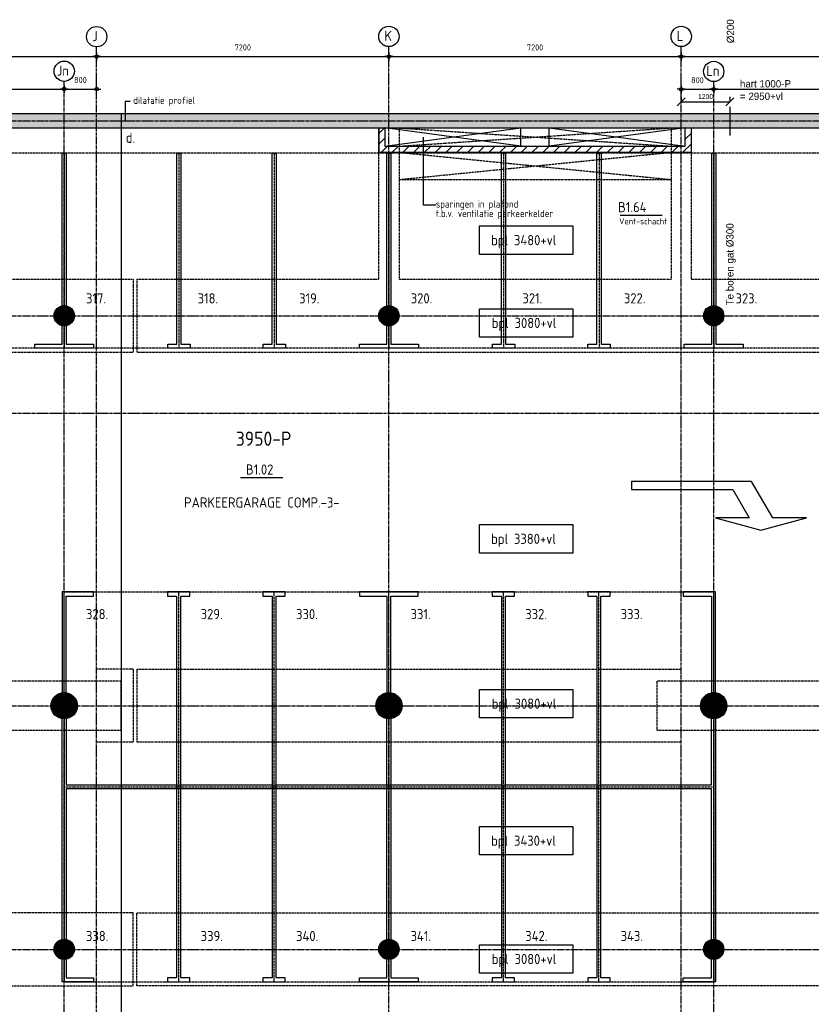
# Model space of a CAD drawing. Extents: x 3380 to 143674, y 4709 to 79406.
# Tile 19 of 24: x 80306 to 99807, y 55164 to 79406. Entities that reach past the tile are written whole.
import ezdxf
from ezdxf.enums import TextEntityAlignment as Align

# ---------------------------------------------------------------- set-up
doc = ezdxf.new("R2010")
doc.units = 0
doc.header["$LTSCALE"] = 100
doc.linetypes.add('CENTER2', pattern=[1.125, 0.75, -0.125, 0.125, -0.125])
doc.linetypes.add('HIDDEN', pattern=[0.375, 0.25, -0.125])
doc.layers.get('0').update_dxf_attribs({"linetype": 'CONTINUOUS'})
doc.layers.get('DEFPOINTS').update_dxf_attribs({"linetype": 'CONTINUOUS'})
for name, color, linetype in [('BOUWKUNDIG', 11, 'CONTINUOUS'), ('PARKEREN', 8, 'HIDDEN'), ('SPARING', 2, 'CONTINUOUS'), ('STRAMIEN', 7, 'CENTER2'), ('TEKST', 11, 'CONTINUOUS')]:
    doc.layers.add(name, color=color, linetype=linetype)
doc.styles.add('BURO', font='ISO.SHX')
doc.styles.add('BURO-012', font='BUROFONT.shx', dxfattribs={"height": 120})
doc.styles.add('BURO-018', font='BUROFONT.shx', dxfattribs={"height": 180})
doc.styles.add('PIETERS', font='ISO.SHX')
doc.styles.get("Standard").update_dxf_attribs({"font": 'ISO.SHX'})
doc.dimstyles.new('1-50', dxfattribs={"dimscale": 50, "dimtxt": 3, "dimasz": 1, "dimexe": 0, "dimexo": 0, "dimgap": 1, "dimtad": 1, "dimdec": 0, "dimtxsty": 'STANDARD', "dimblk1": 'B-TOD', "dimblk2": 'B-TOD', "dimsah": 1, "dimcen": 0, "dimse1": 1, "dimse2": 1, "dimclrd": 256, "dimclre": 256, "dimclrt": 256, "dimazin": 3, "dimtfac": 1, "dimtdec": 0, "dimtmove": 0, "dimatfit": 3, "dimtolj": 1})
doc.dimstyles.new('DIM100', dxfattribs={"dimscale": 100, "dimtxt": 1.8, "dimasz": 0, "dimexe": 0, "dimexo": 2.5, "dimgap": 1.5, "dimtad": 0, "dimdec": 0, "dimzin": 0, "dimtxsty": 'BURO-018', "dimtsz": 1, "dimcen": -3, "dimazin": 3, "dimtfac": 1, "dimtdec": 0, "dimtofl": 0, "dimtmove": 0, "dimatfit": 3, "dimtvp": 1.055556, "dimtolj": 1, "dimtzin": 0})

# ---------------------------------------------------------------- blocks, each defined once
blk = doc.blocks.new('B-TOD')
for p, q in [((-2, 0), (2, 0)), ((0, -2), (0, 2))]:
    blk.add_line(p, q)
blk.add_circle((0, 0), 0.86)
blk = doc.blocks.new('*D2')
at = {"linetype": 'BYBLOCK'}
blk.add_line((51948, -102109), (59048, -102109), dxfattribs=at)
at = {"layer": 'DEFPOINTS', "color": 0, "linetype": 'BYBLOCK'}
for p in [(51898, -101861), (59098, -101861), (59098, -102109)]:
    blk.add_point(p, dxfattribs=at)
at = {"linetype": 'BYBLOCK', "xscale": 50, "yscale": 50, "zscale": 50, "rotation": 180}
blk.add_blockref('B-TOD', (51898, -102109), dxfattribs=at)
at = {"linetype": 'BYBLOCK', "xscale": 50, "yscale": 50, "zscale": 50}
blk.add_blockref('B-TOD', (59098, -102109), dxfattribs=at)
at = {"linetype": 'BYBLOCK'}
blk.add_text('7200', height=150, dxfattribs=at).set_placement((55498, -101959), align=Align.CENTER)
blk = doc.blocks.new('*D47')
at = {"linetype": 'BYBLOCK'}
blk.add_line((37548, -102109), (44648, -102109), dxfattribs=at)
at = {"layer": 'DEFPOINTS', "color": 0, "linetype": 'BYBLOCK'}
for p in [(37498, -101861), (44698, -101861), (44698, -102109)]:
    blk.add_point(p, dxfattribs=at)
at = {"linetype": 'BYBLOCK', "xscale": 50, "yscale": 50, "zscale": 50, "rotation": 180}
blk.add_blockref('B-TOD', (37498, -102109), dxfattribs=at)
at = {"linetype": 'BYBLOCK', "xscale": 50, "yscale": 50, "zscale": 50}
blk.add_blockref('B-TOD', (44698, -102109), dxfattribs=at)
at = {"linetype": 'BYBLOCK'}
blk.add_text('7200', height=150, dxfattribs=at).set_placement((41098, -101959), align=Align.CENTER)
blk = doc.blocks.new('*D48')
at = {"linetype": 'BYBLOCK'}
blk.add_line((38348, -102909), (43848, -102909), dxfattribs=at)
at = {"layer": 'DEFPOINTS', "color": 0, "linetype": 'BYBLOCK'}
for p in [(43898, -102630), (43898, -102909), (38298, -103302)]:
    blk.add_point(p, dxfattribs=at)
at = {"linetype": 'BYBLOCK', "xscale": 50, "yscale": 50, "zscale": 50, "rotation": 180}
blk.add_blockref('B-TOD', (38298, -102909), dxfattribs=at)
at = {"linetype": 'BYBLOCK', "xscale": 50, "yscale": 50, "zscale": 50}
blk.add_blockref('B-TOD', (43898, -102909), dxfattribs=at)
at = {"linetype": 'BYBLOCK'}
blk.add_text('5600', height=150, dxfattribs=at).set_placement((41098, -102759), align=Align.CENTER)
blk = doc.blocks.new('*D51')
at = {"linetype": 'BYBLOCK'}
blk.add_line((44748, -102109), (51848, -102109), dxfattribs=at)
at = {"layer": 'DEFPOINTS', "color": 0, "linetype": 'BYBLOCK'}
for p in [(44698, -101861), (51898, -101861), (51898, -102109)]:
    blk.add_point(p, dxfattribs=at)
at = {"linetype": 'BYBLOCK', "xscale": 50, "yscale": 50, "zscale": 50, "rotation": 180}
blk.add_blockref('B-TOD', (44698, -102109), dxfattribs=at)
at = {"linetype": 'BYBLOCK', "xscale": 50, "yscale": 50, "zscale": 50}
blk.add_blockref('B-TOD', (51898, -102109), dxfattribs=at)
at = {"linetype": 'BYBLOCK'}
blk.add_text('7200', height=150, dxfattribs=at).set_placement((48298, -101959), align=Align.CENTER)
blk = doc.blocks.new('*D52')
at = {"linetype": 'BYBLOCK'}
blk.add_line((43948, -102909), (44648, -102909), dxfattribs=at)
at = {"layer": 'DEFPOINTS', "color": 0, "linetype": 'BYBLOCK'}
for p in [(43898, -102630), (44698, -102909), (44698, -103302)]:
    blk.add_point(p, dxfattribs=at)
at = {"linetype": 'BYBLOCK', "xscale": 50, "yscale": 50, "zscale": 50, "rotation": 180}
blk.add_blockref('B-TOD', (43898, -102909), dxfattribs=at)
at = {"linetype": 'BYBLOCK', "xscale": 50, "yscale": 50, "zscale": 50}
blk.add_blockref('B-TOD', (44698, -102909), dxfattribs=at)
at = {"linetype": 'BYBLOCK'}
blk.add_text('800', height=150, dxfattribs=at).set_placement((44298, -102759), align=Align.CENTER)
blk = doc.blocks.new('*D70')
at = {"linetype": 'BYBLOCK'}
blk.add_line((59148, -102109), (66248, -102109), dxfattribs=at)
at = {"layer": 'DEFPOINTS', "color": 0, "linetype": 'BYBLOCK'}
for p in [(59098, -101861), (66298, -101861), (66298, -102109)]:
    blk.add_point(p, dxfattribs=at)
at = {"linetype": 'BYBLOCK', "xscale": 50, "yscale": 50, "zscale": 50, "rotation": 180}
blk.add_blockref('B-TOD', (59098, -102109), dxfattribs=at)
at = {"linetype": 'BYBLOCK', "xscale": 50, "yscale": 50, "zscale": 50}
blk.add_blockref('B-TOD', (66298, -102109), dxfattribs=at)
at = {"linetype": 'BYBLOCK'}
blk.add_text('7200', height=150, dxfattribs=at).set_placement((62698, -101959), align=Align.CENTER)
blk = doc.blocks.new('*D71')
at = {"linetype": 'BYBLOCK'}
blk.add_line((59948, -102915), (65448, -102915), dxfattribs=at)
at = {"layer": 'DEFPOINTS', "color": 0, "linetype": 'BYBLOCK'}
for p in [(65498, -102636), (65498, -102915), (59898, -103308)]:
    blk.add_point(p, dxfattribs=at)
at = {"linetype": 'BYBLOCK', "xscale": 50, "yscale": 50, "zscale": 50, "rotation": 180}
blk.add_blockref('B-TOD', (59898, -102915), dxfattribs=at)
at = {"linetype": 'BYBLOCK', "xscale": 50, "yscale": 50, "zscale": 50}
blk.add_blockref('B-TOD', (65498, -102915), dxfattribs=at)
at = {"linetype": 'BYBLOCK'}
blk.add_text('5600', height=150, dxfattribs=at).set_placement((62698, -102765), align=Align.CENTER)
blk = doc.blocks.new('*D72')
at = {"linetype": 'BYBLOCK'}
blk.add_line((59148, -102915), (59848, -102915), dxfattribs=at)
at = {"layer": 'DEFPOINTS', "color": 0, "linetype": 'BYBLOCK'}
for p in [(59898, -102915), (59098, -103308), (59898, -103308)]:
    blk.add_point(p, dxfattribs=at)
at = {"linetype": 'BYBLOCK', "xscale": 50, "yscale": 50, "zscale": 50, "rotation": 180}
blk.add_blockref('B-TOD', (59098, -102915), dxfattribs=at)
at = {"linetype": 'BYBLOCK', "xscale": 50, "yscale": 50, "zscale": 50}
blk.add_blockref('B-TOD', (59898, -102915), dxfattribs=at)
at = {"linetype": 'BYBLOCK'}
blk.add_text('800', height=150, dxfattribs=at).set_placement((59498, -102765), align=Align.CENTER)
blk = doc.blocks.new('*D133')
at = {"color": 0, "linetype": 'BYBLOCK'}
for p, q in [((96502, 79286), (96702, 79486)), ((96602, 79510), (96602, 79386)), ((96602, 79386), (97802, 79386)), ((97702, 79286), (97902, 79486)), ((97802, 79510), (97802, 79386))]:
    blk.add_line(p, q, dxfattribs=at)
at = {"layer": 'DEFPOINTS', "color": 0, "linetype": 'BYBLOCK'}
for p in [(97802, 79386), (96602, 79260), (97802, 79260)]:
    blk.add_point(p, dxfattribs=at)
at = {"color": 0, "linetype": 'BYBLOCK', "insert": (97202, 79513), "char_height": 120, "attachment_point": 5, "style": 'BURO-012'}
blk.add_mtext('\\A1;1200', dxfattribs=at)

msp = doc.modelspace()

# ---------------------------------------------------------------- linework, layer by layer
at = {"linetype": 'CONTINUOUS'}
msp.add_line((97802, 77260), (97802, 76554.1), dxfattribs=at)
at = {"layer": 'BOUWKUNDIG', "linetype": 'CONTINUOUS'}
for p, q in [((110577, 77091), (24572, 77091)), ((82802, 77091), (82802, 15246)), ((24922, 76741), (110227, 76741)), ((89152, 76603), (89290, 76741)), ((96702, 76728.3), (96714.7, 76741)), ((96702, 76463.2), (96852, 76613.2)), ((89152, 76337.8), (89302, 76487.8)), ((89220.4, 76141), (89370.4, 76291)), ((89485.5, 76141), (89635.5, 76291)), ((89750.7, 76141), (89900.7, 76291)), ((90015.9, 76141), (90165.9, 76291)), ((90281, 76141), (90431, 76291)), ((90546.2, 76141), (90696.2, 76291)), ((90811.4, 76141), (90961.4, 76291)), ((91076.5, 76141), (91226.5, 76291)), ((91341.7, 76141), (91491.7, 76291)), ((91606.9, 76141), (91756.9, 76291)), ((91872, 76141), (92022, 76291)), ((92137.2, 76141), (92287.2, 76291)), ((92402.3, 76141), (92552.3, 76291)), ((92667.5, 76141), (92817.5, 76291)), ((92932.7, 76141), (93082.7, 76291)), ((93197.8, 76141), (93347.8, 76291)), ((93463, 76141), (93613, 76291)), ((93728.2, 76141), (93878.2, 76291)), ((93993.3, 76141), (94143.3, 76291)), ((94258.5, 76141), (94408.5, 76291)), ((94523.7, 76141), (94673.7, 76291)), ((94788.8, 76141), (94938.8, 76291)), ((95054, 76141), (95204, 76291)), ((95319.2, 76141), (95469.2, 76291)), ((95584.3, 76141), (95734.3, 76291)), ((95849.5, 76141), (95999.5, 76291)), ((96114.7, 76141), (96264.7, 76291)), ((96379.8, 76141), (96529.8, 76291)), ((96645, 76141), (96852, 76348))]:
    msp.add_line(p, q, dxfattribs=at)
at = {"layer": 'BOUWKUNDIG'}
for p, q in [((82604.1, 76916), (82999.9, 76916)), ((92652, 76291), (89302, 76741)), ((89302, 76291), (92652, 76741)), ((92652, 76291), (92652, 76741)), ((93352, 76741), (96702, 76291)), ((96702, 76741), (93352, 76291)), ((93352, 76291), (93352, 76741))]:
    msp.add_line(p, q, dxfattribs=at)
at = {"layer": 'BOUWKUNDIG', "linetype": 'HIDDEN'}
for p, q in [((89152, 73016), (89152, 76741)), ((89652, 76291), (96352, 76741)), ((89652, 76741), (96352, 76291)), ((89652, 76741), (89652, 73016)), ((96352, 76741), (96352, 73016)), ((96852, 73016), (96852, 76741)), ((89652, 76141), (96352, 75471)), ((89652, 75471), (96352, 76141)), ((89652, 75471), (96352, 75471)), ((68052, 73016), (83102, 73016)), ((83102, 73016), (83102, 71216)), ((83192, 73016), (89152, 73016)), ((83192, 73016), (83192, 71216)), ((89652, 73016), (96352, 73016)), ((96852, 73016), (110227, 73016)), ((83102, 71216), (60352, 71216)), ((101502, 71216), (83192, 71216)), ((83102, 63416), (82202, 63416)), ((83102, 63416), (83102, 61616)), ((83192, 63416), (96602, 63416)), ((83192, 63416), (83192, 61616)), ((83102, 61616), (82202, 61616)), ((96602, 61616), (83192, 61616))]:
    msp.add_line(p, q, dxfattribs=at)
at = {"layer": 'BOUWKUNDIG', "linetype": 'CONTINUOUS'}
for points in [[(89152, 76741), (89152, 76141), (96852, 76141), (96852, 76741)], [(89302, 76741), (89302, 76291), (96702, 76291), (96702, 76741)]]:
    msp.add_lwpolyline(points, dxfattribs=at)
for points in [[(81277, 72116, 250, 250, 1), (81527, 72116, 250, 250, 1)], [(89277, 72116, 250, 250, 1), (89527, 72116, 250, 250, 1)], [(97277, 72116, 250, 250, 1), (97527, 72116, 250, 250, 1)], [(81239.5, 62516, 325, 325, 1), (81564.5, 62516, 325, 325, 1)], [(89239.5, 62516, 325, 325, 1), (89564.5, 62516, 325, 325, 1)], [(97239.5, 62516, 325, 325, 1), (97564.5, 62516, 325, 325, 1)], [(81277, 56516, 250, 250, 1), (81527, 56516, 250, 250, 1)], [(89277, 56516, 250, 250, 1), (89527, 56516, 250, 250, 1)], [(97277, 56516, 250, 250, 1), (97527, 56516, 250, 250, 1)]]:
    msp.add_lwpolyline(points, format="xyseb", close=True, dxfattribs=at)
at = {"layer": 'BOUWKUNDIG', "linetype": 'HIDDEN'}
for points in [[(74402, 61916), (82802, 61916), (82802, 63116), (74402, 63116)], [(96002, 61916), (104402, 61916), (104402, 63116), (96002, 63116)]]:
    msp.add_lwpolyline(points, close=True, dxfattribs=at)
for points in [[(24922, 55616), (83102, 55616), (83102, 57416), (24922, 57416)], [(139317, 55616), (83192, 55616), (83192, 57416), (132302, 57416)]]:
    msp.add_lwpolyline(points, dxfattribs=at)
at = {"layer": 'BOUWKUNDIG', "linetype": 'CONTINUOUS'}
for centre, radius in [((81402, 72116), 250), ((89402, 72116), 250), ((97402, 72116), 250), ((81402, 62516), 325), ((89402, 62516), 325), ((97402, 62516), 325), ((81402, 56516), 250), ((89402, 56516), 250), ((97402, 56516), 250)]:
    msp.add_circle(centre, radius, dxfattribs=at)
msp.add_solid([(24572, 77091), (24572, 76741), (110577, 77091), (110577, 76741)], dxfattribs=at)
at = {"layer": 'PARKEREN'}
for p, q in [((103002, 76116), (68277, 76116)), ((81402, 76116), (81402, 72366)), ((84227, 76116), (84227, 71316)), ((86577, 76116), (86577, 71316)), ((89402, 76116), (89402, 72366)), ((92227, 76116), (92227, 71316)), ((94577, 76116), (94577, 71316)), ((97402, 76116), (97402, 72366)), ((81402, 71866), (81402, 71316)), ((89402, 71866), (89402, 71316)), ((97402, 71866), (97402, 71316)), ((103002, 71316), (68277, 71316)), ((81402, 65316), (97402, 65316)), ((81402, 62841), (81402, 65316)), ((89397.8, 62841), (89397.8, 65316)), ((97402, 62841), (97402, 65316)), ((81402, 60516), (97402, 60516)), ((81402, 56266), (81402, 55716)), ((89402, 56266), (89402, 55716)), ((97402, 56266), (97402, 55716)), ((81402, 55716), (97402, 55716))]:
    msp.add_line(p, q, dxfattribs=at)
at = {"layer": 'PARKEREN', "linetype": 'HIDDEN'}
for p, q in [((81402, 71867.7), (81402, 71741)), ((89402, 71867.7), (89402, 71741)), ((97402, 71867.7), (97402, 71741)), ((81402, 62191), (81402, 56766)), ((89402, 62191), (89402, 56766)), ((97402, 62191), (97402, 56766))]:
    msp.add_line(p, q, dxfattribs=at)
at = {"layer": 'PARKEREN', "linetype": 'CONTINUOUS'}
for p, q in [((81352, 56760.9), (81352, 62194.9)), ((81452, 62194.9), (81452, 60566)), ((89347.8, 56760.1), (89347.8, 62194.9)), ((89447.8, 62194.9), (89447.8, 56760.9)), ((97447.8, 62194.9), (97447.8, 56760.9)), ((81452, 60466), (81452, 56760.9))]:
    msp.add_line(p, q, dxfattribs=at)
for points in [[(81352, 72360.9), (81352, 76116), (81452, 76116), (81452, 72360.9)], [(89352, 72360.9), (89352, 76116), (89452, 76116), (89452, 72360.9)], [(97352, 72360.9), (97352, 76116), (97452, 76116), (97452, 72360.9)], [(81452, 71871.1), (81452, 71416), (82127, 71416), (82127, 71316), (80677, 71316), (80677, 71416), (81352, 71416), (81352, 71871.1)], [(89452, 71871.1), (89452, 71416), (90127, 71416), (90127, 71316), (88677, 71316), (88677, 71416), (89352, 71416), (89352, 71871.1)], [(97452, 71871.1), (97452, 71416), (98127, 71416), (98127, 71316), (96677, 71316), (96677, 71416), (97352, 71416), (97352, 71871.1)], [(97874.1, 67838.4), (98278.2, 67138.5), (97447.3, 67138.5), (98566.9, 66838.5), (99686.5, 67138.5), (98855.6, 67138.5), (98336, 68038.5), (95374.1, 68038.5), (95374.1, 67838.5), (97874.1, 67838.5)], [(82127, 65316), (81352, 65316), (81352, 62837.1)], [(81452, 62837.1), (81452, 65216), (82127, 65216), (82127, 65316)], [(89447.8, 62837.1), (89447.8, 65216), (90122.8, 65216), (90122.8, 65316), (88672.8, 65316), (88672.8, 65216), (89347.8, 65216), (89347.8, 62837.1)], [(81452, 60566), (97347.8, 60566), (97347.8, 62194.9)], [(97347.8, 56760.9), (97347.8, 60466), (81452, 60466)], [(82127, 55716), (81352, 55716), (81352, 56271.1)], [(81452, 56271.1), (81452, 55816), (82127, 55816), (82127, 55716)], [(89447.8, 56271.1), (89447.8, 55816), (90122.8, 55816), (90122.8, 55716), (88672.8, 55716), (88672.8, 55816), (89347.8, 55816), (89347.8, 56271.1)], [(97447.8, 56271.1), (97447.8, 55716), (96647.8, 55716), (96647.8, 55816), (97347.8, 55816), (97347.8, 56271.1)]]:
    msp.add_lwpolyline(points, dxfattribs=at)
for points in [[(83952, 71416), (84177, 71416), (84177, 76116), (84277, 76116), (84277, 71416), (84502, 71416), (84502, 71316), (83952, 71316)], [(86302, 71416), (86527, 71416), (86527, 76116), (86627, 76116), (86627, 71416), (86852, 71416), (86852, 71316), (86302, 71316)], [(91952, 71416), (92177, 71416), (92177, 76116), (92277, 76116), (92277, 71416), (92502, 71416), (92502, 71316), (91952, 71316)], [(94302, 71416), (94527, 71416), (94527, 76116), (94627, 76116), (94627, 71416), (94852, 71416), (94852, 71316), (94302, 71316)], [(84272.8, 60516), (84272.8, 65216), (84497.8, 65216), (84497.8, 65316), (83947.8, 65316), (83947.8, 65216), (84172.8, 65216), (84172.8, 60516), (84172.8, 55816), (83947.8, 55816), (83947.8, 55716), (84497.8, 55716), (84497.8, 55816), (84272.8, 55816)], [(86622.8, 60516), (86622.8, 65216), (86847.8, 65216), (86847.8, 65316), (86297.8, 65316), (86297.8, 65216), (86522.8, 65216), (86522.8, 60516), (86522.8, 55816), (86297.8, 55816), (86297.8, 55716), (86847.8, 55716), (86847.8, 55816), (86622.8, 55816)], [(92272.8, 60516), (92272.8, 65216), (92497.8, 65216), (92497.8, 65316), (91947.8, 65316), (91947.8, 65216), (92172.8, 65216), (92172.8, 60516), (92172.8, 55816), (91947.8, 55816), (91947.8, 55716), (92497.8, 55716), (92497.8, 55816), (92272.8, 55816)], [(94622.8, 60516), (94622.8, 65216), (94847.8, 65216), (94847.8, 65316), (94297.8, 65316), (94297.8, 65216), (94522.8, 65216), (94522.8, 60516), (94522.8, 55816), (94297.8, 55816), (94297.8, 55716), (94847.8, 55716), (94847.8, 55816), (94622.8, 55816)], [(97447.8, 62837.1), (97447.8, 65316), (96647.8, 65316), (96647.8, 65216), (97347.8, 65216), (97347.8, 62837.1)]]:
    msp.add_lwpolyline(points, close=True, dxfattribs=at)
at = {"layer": 'PARKEREN'}
for points in [[(84227, 55716), (84227, 60516), (84227, 65316)], [(86577, 55716), (86577, 60516), (86577, 65316)], [(92222.8, 55716), (92222.8, 60516), (92222.8, 65316)], [(94572.8, 55716), (94572.8, 60516), (94572.8, 65316)]]:
    msp.add_lwpolyline(points, dxfattribs=at)
at = {"layer": 'STRAMIEN'}
for p, q in [((82202, 7254.8), (82202, 78738.2)), ((89402, 7254.8), (89402, 78745)), ((96602, 7254.8), (96602, 78745)), ((81402, 8310.9), (81402, 77888.2)), ((97402, 8310.9), (97402, 77882.2)), ((3879.5, 76916), (112910.2, 76916)), ((5117.3, 72116), (111712.6, 72116)), ((5117.3, 69716), (111712.6, 69716)), ((3879.5, 62516), (112910.2, 62516)), ((5117.3, 56516), (141976.2, 56516))]:
    msp.add_line(p, q, dxfattribs=at)
at = {"layer": 'STRAMIEN', "linetype": 'CONTINUOUS'}
for centre in [(82202, 78988.2), (89402, 78995), (96602, 78995), (81402, 78138.2), (97402, 78132.2)]:
    msp.add_circle(centre, 250, dxfattribs=at)
at = {"layer": 'TEKST', "linetype": 'CONTINUOUS'}
for p, q in [((82907.3, 77394.4), (82907.3, 76916)), ((83025.1, 77394.4), (82907.3, 77394.4)), ((95093.9, 74591.4), (96134.7, 74591.4)), ((85746.4, 68130.2), (86787.2, 68130.2))]:
    msp.add_line(p, q, dxfattribs=at)
at = {"layer": 'TEKST'}
for p, q in [((90252.2, 74836.9), (90252.2, 76512.3)), ((90554.2, 74836.9), (90252.2, 74836.9)), ((91629.5, 74327.3), (93929.1, 74327.3)), ((91629.5, 73627.2), (91629.5, 74327.3)), ((93929.1, 74327.3), (93929.1, 73627.2)), ((93929.1, 73627.2), (91629.5, 73627.2)), ((91629.5, 66973.4), (93929.1, 66973.4)), ((91629.5, 66273.4), (91629.5, 66973.4)), ((93929.1, 66973.4), (93929.1, 66273.4)), ((93929.1, 66273.4), (91629.5, 66273.4)), ((91629.5, 59540.1), (93929.1, 59540.1)), ((91629.5, 58840), (91629.5, 59540.1)), ((93929.1, 59540.1), (93929.1, 58840)), ((93929.1, 58840), (91629.5, 58840))]:
    msp.add_line(p, q, dxfattribs=at)
for points in [[(91629.5, 72289.3), (93929.1, 72289.3), (93929.1, 71589.3), (91629.5, 71589.3)], [(91629.5, 62915.8), (93929.1, 62915.8), (93929.1, 62215.7), (91629.5, 62215.7)], [(91629.5, 56627.6), (93929.1, 56627.6), (93929.1, 55927.5), (91629.5, 55927.5)]]:
    msp.add_lwpolyline(points, close=True, dxfattribs=at)

# ---------------------------------------------------------------- texts
at = {"layer": 'PARKEREN', "style": 'PIETERS'}
for s, p in [('317.', (81939.5, 72419.7)), ('318.', (84689.5, 72419.7)), ('319.', (87189.5, 72419.7)), ('320.', (89939.5, 72419.7)), ('321.', (92689.5, 72419.7)), ('322.', (95189.5, 72419.7)), ('323.', (97939.5, 72419.7)), ('328.', (81939.5, 64645.9)), ('329.', (84764.5, 64645.9)), ('330.', (87114.5, 64645.9)), ('331.', (89935.4, 64645.9)), ('332.', (92760.4, 64645.9)), ('333.', (95110.4, 64645.9)), ('338.', (81939.5, 56719.7)), ('339.', (84764.5, 56719.7)), ('340.', (87114.5, 56719.7)), ('341.', (89935.4, 56719.7)), ('342.', (92760.4, 56719.7)), ('343.', (95110.4, 56719.7))]:
    msp.add_text(s, height=250, dxfattribs=at).set_placement(p)
at = {"layer": 'SPARING', "color": 1, "linetype": 'CONTINUOUS', "style": 'BURO-018'}
for s, p in [('%%c200', (97904.3, 78827.1)), ('Te boren gat %%c300', (97890.3, 72372.8))]:
    msp.add_text(s, height=180, rotation=90, dxfattribs=at).set_placement(p)
for s, p in [('hart 1000-P', (98048.4, 77738.1)), ('= 2950+vl', (98048.4, 77429.5))]:
    msp.add_text(s, height=180, dxfattribs=at).set_placement(p)
at = {"layer": 'STRAMIEN', "linetype": 'CONTINUOUS', "style": 'BURO'}
for s, p in [('J', (82090.5, 78876.8)), ('K', (89290.5, 78883.6)), ('L', (96490.5, 78883.6)), ('Jn', (81220.6, 78026.8)), ('Ln', (97220.6, 78020.8))]:
    msp.add_text(s, height=250, dxfattribs=at).set_placement(p)
at = {"layer": 'TEKST', "linetype": 'CONTINUOUS', "style": 'PIETERS'}
for s, height, p in [('dilatatie profiel', 175, (83101.7, 77333.4)), ('d.', 250, (82918.6, 76374.2)), ('sparingen in plafond ', 175, (90557, 74779.6)), ('B1.64', 250, (95045.9, 74666.5)), ('t.b.v. ventilatie parkeerkelder', 175, (90557, 74547.3)), ('bpl 3480+vl', 250, (91919.2, 73853.1)), ('3950-P', 350, (85629.7, 68915.1)), ('B1.02', 250, (85878.3, 68205.3)), ('bpl 3380+vl', 250, (91919.2, 66499.2)), ('bpl 3430+vl', 250, (91919.2, 59065.9))]:
    msp.add_text(s, height=height, dxfattribs=at).set_placement(p)
at = {"layer": 'TEKST', "linetype": 'BYBLOCK'}
msp.add_text('Vent-schacht', height=150, dxfattribs=at).set_placement((95072.8, 74367.7))
at = {"layer": 'TEKST', "style": 'PIETERS'}
for p in [(91934.1, 71815.1), (91934.1, 62441.6), (91934.1, 56153.3)]:
    msp.add_text('bpl 3080+vl', height=250, dxfattribs=at).set_placement(p)
at = {"layer": 'TEKST'}
msp.add_text('PARKEERGARAGE COMP.-3-', height=250, dxfattribs=at).set_placement((84356.5, 67394.5))

# ---------------------------------------------------------------- dimensions: what is measured, and where the dimension line sits
at = {"layer": 'SPARING', "color": 1, "linetype": 'CONTINUOUS'}
dim = msp.add_linear_dim(base=(97802, 77386.2), p1=(96602, 77260), p2=(97802, 77260), dimstyle='DIM100', override={"dimtxt": 1.2, "dimgap": 1.2, "dimtxsty": 'BURO-012'}, dxfattribs=at)
dim.commit()
dim.dimension.update_dxf_attribs({"geometry": '*D133', "text_midpoint": (97202, 77512.9), "insert": (0, -2000)})
at = {"layer": 'STRAMIEN', "linetype": 'CONTINUOUS'}
for base, p1, p2, picture, middle in [((82202, 78497.6), (75002, 78745.9), (82202, 78745.9), '*D47', (78602, 78647.6)), ((89402, 78497.6), (82202, 78745.9), (89402, 78745.9), '*D51', (85802, 78647.6)), ((96602, 78497.6), (89402, 78745.9), (96602, 78745.9), '*D2', (93002, 78647.6)), ((103802, 78497.6), (96602, 78745.9), (103802, 78745.9), '*D70', (100202, 78647.6))]:
    dim = msp.add_linear_dim(base=base, p1=p1, p2=p2, dimstyle='1-50', dxfattribs=at)
    dim.commit()
    dim.dimension.update_dxf_attribs({"geometry": picture, "text_midpoint": middle, "insert": (37504, 180606.9)})
for base, p1, p2, picture, middle in [((81402, 77698.3), (75802, 77304.9), (81402, 77977.1), '*D48', (78602, 77848.3)), ((82202, 77698.3), (81402, 77977.1), (82202, 77304.9), '*D52', (81802, 77848.3)), ((97402, 77692.3), (96602, 77298.9), (97402, 77298.9), '*D72', (97002, 77842.3)), ((103002, 77692.3), (97402, 77298.9), (103002, 77971.1), '*D71', (100202, 77842.3))]:
    dim = msp.add_linear_dim(base=base, p1=p1, p2=p2, dimstyle='1-50', override={"dimclrd": 1}, dxfattribs=at)
    dim.commit()
    dim.dimension.update_dxf_attribs({"geometry": picture, "text_midpoint": middle, "insert": (37504, 180606.9)})

doc.saveas('drawing.dxf')
